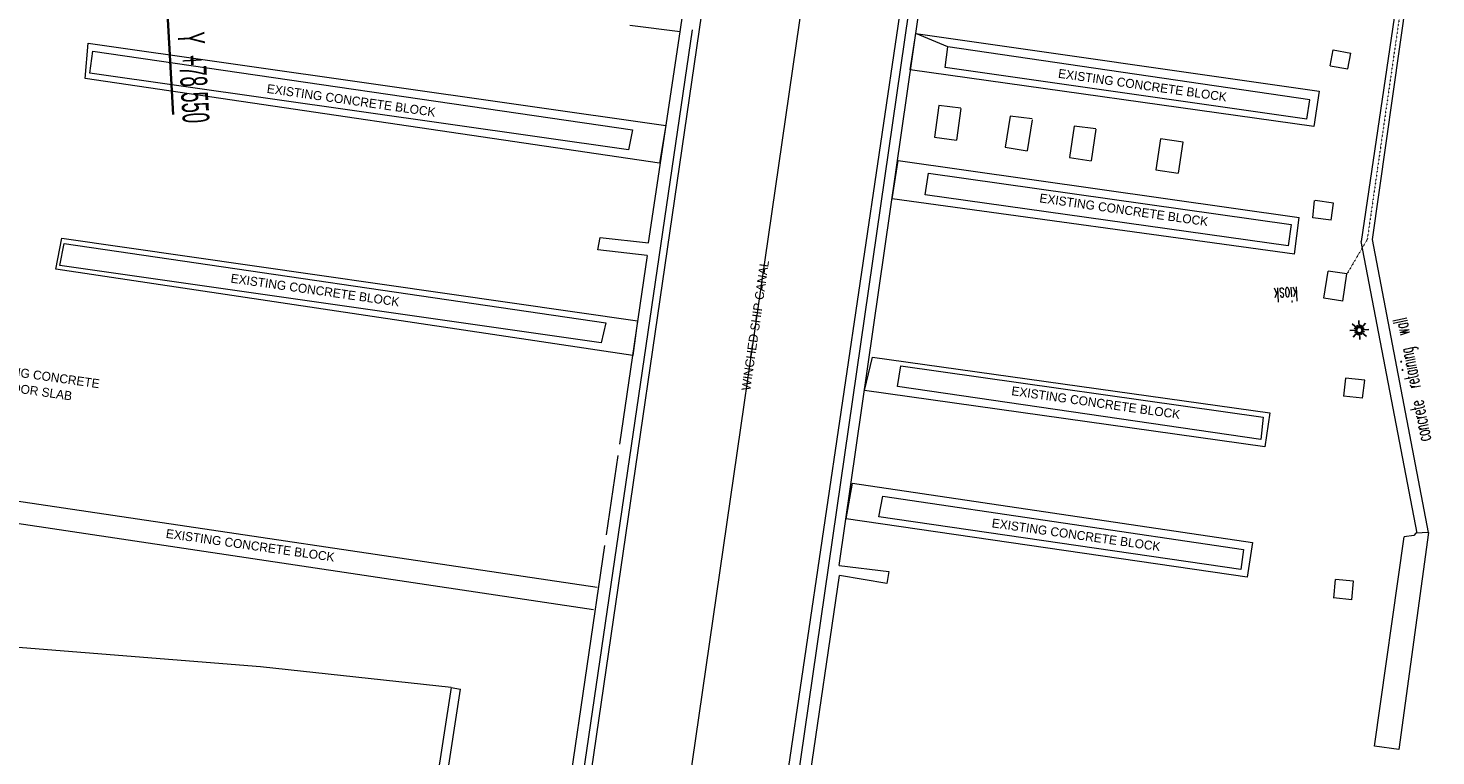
# Model space of a CAD drawing. Header units: millimetres. Extents: x -738537 to 1850049, y -250217 to 604013.
# Tile 36 of 220: x -609588 to -570238, y 46807 to 67162. Entities that reach past the tile are written whole.
import ezdxf

# ---------------------------------------------------------------- set-up
doc = ezdxf.new("R2010")
doc.units = ezdxf.units.MM
doc.header["$MEASUREMENT"] = 0
doc.linetypes.add('DOT', pattern=[0.25, 0, -0.25])
for name, color, linetype, lineweight in [('A_SURVEY_Pen_No__6', 7, 'Continuous', 5), ('BUILDING_Pen_No__128', 9, 'Continuous', 0), ('BUILDING_Pen_No__2', 1, 'Continuous', 25), ('ELECTRICAL LINE_Pen_No__1', 214, 'Continuous', 35), ('GRID_Pen_No__1', 214, 'Continuous', 35), ('GRID_Pen_No__6', 7, 'Continuous', 5), ('RAIL TRACKS_Pen_No__128', 9, 'Continuous', 0), ('Text_Pen_No__15', 7, 'Continuous', 20), ('TOPO_Pen_No__128', 9, 'Continuous', 0)]:
    doc.layers.add(name, color=color, linetype=linetype, lineweight=lineweight)
doc.layers.add('ROAD_Pen_No__7', color=7, linetype='Continuous', lineweight=5, true_color=0x9f07ff)
doc.styles.add('GENERATED_STYLE_1', font='GOTHIC.TTF')
doc.styles.add('GENERATED_STYLE_2', font='arial.ttf')
doc.styles.add('GENERATED_STYLE_8', font='txt.shx')

msp = doc.modelspace()

# ---------------------------------------------------------------- linework, layer by layer
at = {"layer": 'BUILDING_Pen_No__128', "color": 9, "linetype": 'Continuous', "lineweight": 0}
for p, q in [((-584933.3, 65991.2), (-584771.4, 67012.1)), ((-584771.4, 67012.1), (-573501.1, 65403.2)), ((-573757.5, 65158.2), (-583878.8, 66642.5)), ((-573191, 66112.1), (-573109.7, 66551.6)), ((-573109.7, 66551.6), (-572613.6, 66459.8)), ((-573191, 66112.1), (-572695, 66020.3)), ((-572695, 66020.3), (-572613.6, 66459.8)), ((-573644.8, 64413.4), (-584933.3, 65991.2)), ((-573846.5, 64612.2), (-583955.5, 66057.2)), ((-573501.1, 65403.2), (-573644.8, 64413.4)), ((-573846.5, 64612.2), (-573757.5, 65158.2)), ((-573678.8, 61857.3), (-573626.4, 62341.1)), ((-573097.7, 62269), (-573612.6, 62339.7)), ((-573164, 61786.6), (-573097.7, 62269)), ((-573164, 61786.6), (-573678.8, 61857.3))]:
    msp.add_line(p, q, dxfattribs=at)
at = {"layer": 'BUILDING_Pen_No__2', "color": 1, "linetype": 'Continuous', "lineweight": 25}
for p, q in [((-572452.4, 58712.2), (-572641.2, 58701.4)), ((-572574.6, 58892.4), (-572433.4, 58766.5)), ((-572553, 58519.2), (-572427.3, 58660.3)), ((-572520.3, 58766.3), (-572448.3, 58741.2)), ((-572445, 58683.8), (-572513.4, 58650.7)), ((-572410.1, 58784.1), (-572443.4, 58853)), ((-572427.2, 58573.5), (-572402.1, 58645.5)), ((-572381.8, 58791.5), (-572392.5, 58980.1)), ((-572362.2, 58452.6), (-572373, 58641.4)), ((-572352.6, 58787.5), (-572327, 58860.6)), ((-572311.6, 58580.1), (-572344.7, 58648.7)), ((-572327.3, 58772.6), (-572201.5, 58913.9)), ((-572321.2, 58666.4), (-572180.1, 58540.6)), ((-572241, 58782.5), (-572309.7, 58749.2)), ((-572306.3, 58691.7), (-572234.4, 58666.6)), ((-572113.4, 58731.6), (-572302.3, 58720.8))]:
    msp.add_line(p, q, dxfattribs=at)
msp.add_circle((-572377.3, 58716.5), 75.2, dxfattribs=at)
at = {"layer": 'ELECTRICAL LINE_Pen_No__1', "color": 18, "linetype": 'DOT', "lineweight": 18, "true_color": 0x000000}
for p, q in [((-571183, 67985.2), (-572155.9, 61250.5)), ((-571183, 67985.2), (-572155.9, 61250.5)), ((-572155.9, 61250.5), (-572723.8, 60286.1)), ((-572155.9, 61250.5), (-572723.8, 60286.1))]:
    msp.add_line(p, q, dxfattribs=at)
at = {"layer": 'ELECTRICAL LINE_Pen_No__1', "color": 18, "linetype": 'Continuous', "lineweight": 18, "true_color": 0x000000}
for p, q in [((-573365.5, 59611), (-573247.5, 60367.8)), ((-573365.5, 59611), (-573247.5, 60367.8)), ((-572723.8, 60286.1), (-573247.5, 60367.8)), ((-572723.8, 60286.1), (-573247.5, 60367.8)), ((-572841.9, 59529.3), (-572723.8, 60286.1)), ((-572841.9, 59529.3), (-572723.8, 60286.1)), ((-572842.6, 59524.8), (-573365.5, 59611)), ((-572842.6, 59524.8), (-573365.5, 59611))]:
    msp.add_line(p, q, dxfattribs=at)
at = {"layer": 'GRID_Pen_No__1', "color": 214, "linetype": 'Continuous', "lineweight": 35}
msp.add_line((-605707, 67737.6), (-605535.6, 64742.5), dxfattribs=at)
msp.add_line((-605707, 67737.6), (-605535.6, 64742.5), dxfattribs=at)
at = {"layer": 'RAIL TRACKS_Pen_No__128', "color": 9, "linetype": 'Continuous', "lineweight": 0}
for p, q in [((-595551.9, 34673.6), (-590668.1, 68187.3)), ((-587898.6, 68275.6), (-592924.5, 33568.8)), ((-590194.7, 33878.3), (-585222.1, 67537.2))]:
    msp.add_line(p, q, dxfattribs=at)
at = {"layer": 'ROAD_Pen_No__7', "color": 18, "linetype": 'Continuous', "lineweight": 5, "true_color": 0x000000}
for p, q in [((-571294.5, 68205.6), (-572325.8, 61191.3)), ((-572011.5, 61251.5), (-571018.4, 68229.6)), ((-570763.3, 53039.4), (-572325.8, 61191.3)), ((-570441, 53057.8), (-572011.5, 61251.5)), ((-571952.1, 47081.8), (-571124.7, 52928.6)), ((-570441, 53057.8), (-571275.2, 46980.3)), ((-570856.8, 52973.9), (-571124.7, 52928.6)), ((-570800.4, 53037.3), (-570856.8, 52973.9)), ((-570441, 53057.8), (-570800.4, 53037.3)), ((-571275.2, 46980.3), (-571952.1, 47081.8))]:
    msp.add_line(p, q, dxfattribs=at)
at = {"layer": 'TOPO_Pen_No__128', "color": 9, "linetype": 'Continuous', "lineweight": 0}
for p, q in [((-591364.6, 67055.6), (-590070, 75766.8)), ((-584975.9, 67611.4), (-589856.6, 33867.6)), ((-586915.2, 52135.4), (-584694.7, 67597.5)), ((-595795.2, 34549.5), (-591017.6, 67118.6)), ((-591364.6, 67055.6), (-592767.2, 67235.8)), ((-592249.1, 61155.5), (-591364.6, 67055.6)), ((-583878.8, 66642.5), (-584771.4, 67012.1)), ((-607997.4, 65753.5), (-607913.6, 66739.9)), ((-607913.6, 66739.9), (-591765.8, 64438.4)), ((-607865.6, 65901.3), (-607780.6, 66517.1)), ((-607780.6, 66517.1), (-592690.3, 64315.4)), ((-583955.5, 66057.2), (-583878.8, 66642.5)), ((-591936, 63387), (-607997.4, 65753.5)), ((-592808.6, 63757.8), (-607865.6, 65901.3)), ((-584135.1, 64995.2), (-584255.2, 64116.9)), ((-583519.8, 64920.2), (-584135.1, 64995.2)), ((-583520.8, 64911.2), (-583640.9, 64032.9)), ((-582134.9, 64698.9), (-582275.5, 63829.5)), ((-581519.6, 64624), (-582134.9, 64698.9)), ((-581522.9, 64600), (-581663.5, 63730.5)), ((-592690.3, 64315.4), (-592808.6, 63757.8)), ((-591765.8, 64438.4), (-591936, 63387)), ((-580346.1, 64420.7), (-580476.1, 63541.8)), ((-579740.8, 64345.1), (-580346.1, 64420.7)), ((-579742.7, 64331.4), (-579872.7, 63452.5)), ((-584255.2, 64116.9), (-583640.9, 64032.9)), ((-582275.5, 63829.5), (-581663.5, 63730.5)), ((-577932, 64068), (-578062.6, 63199.1)), ((-577305.6, 63973.6), (-577932, 64068)), ((-577309, 63974.3), (-577439.6, 63105.4)), ((-585438.3, 62386.5), (-585269.2, 63457.9)), ((-585269.2, 63457.9), (-574059.9, 61865.5)), ((-580476.1, 63541.8), (-579872.7, 63452.5)), ((-584513.2, 62499.5), (-584417.7, 63106)), ((-584417.7, 63106), (-574279.3, 61672.7)), ((-578062.6, 63199.1), (-577439.6, 63105.4)), ((-574191.4, 60836.3), (-585438.3, 62386.5)), ((-574365.4, 61076.8), (-584513.2, 62499.5)), ((-574191.4, 60836.3), (-574059.9, 61865.5)), ((-574279.3, 61672.7), (-574365.4, 61076.8)), ((-608814, 60418.2), (-608643.5, 61289.3)), ((-608699.9, 60524.9), (-608585, 61142.4)), ((-608643.5, 61289.3), (-592555, 58974.4)), ((-608585, 61142.4), (-593443.5, 58923.6)), ((-593660.5, 60964.6), (-593600, 61308.6)), ((-593600, 61308.6), (-592249.1, 61155.5)), ((-592289, 60802.6), (-593660.5, 60964.6)), ((-592289, 60802.6), (-593061.2, 55527.6)), ((-592689.8, 58005.2), (-608814, 60418.2)), ((-593571.3, 58355.4), (-608699.9, 60524.9)), ((-593443.5, 58923.6), (-593571.3, 58355.4)), ((-592555, 58974.4), (-592689.8, 58005.2)), ((-586213.2, 57023.5), (-585986.2, 57958)), ((-585986.2, 57958), (-574879.1, 56399.8)), ((-585288.2, 57136.5), (-585190.9, 57713)), ((-585190.9, 57713), (-575062.5, 56279.1)), ((-575126.9, 55654.4), (-585288.2, 57136.5)), ((-572766.2, 57372.9), (-572822.5, 56868)), ((-572226.9, 57312.8), (-572766.2, 57372.9)), ((-572288.2, 56808.5), (-572226.9, 57312.8)), ((-575015.1, 55450.5), (-586213.2, 57023.5)), ((-572288.2, 56808.5), (-572822.5, 56868)), ((-575062.5, 56279.1), (-575126.9, 55654.4)), ((-574879.1, 56399.8), (-575015.1, 55450.5)), ((-593107.7, 55209.5), (-593432.4, 52991.7)), ((-586719.3, 53438.7), (-586545.6, 54430.3)), ((-586545.6, 54430.3), (-575362.9, 52776.3)), ((-609976.5, 53951.2), (-593684.7, 51524.4)), ((-585810.8, 53490.7), (-585693.6, 54068.3)), ((-585693.6, 54068.3), (-575612.2, 52581.7)), ((-593785.4, 50887.8), (-610091.4, 53333.6)), ((-575507.8, 51806.4), (-586719.3, 53438.7)), ((-575690, 52016.3), (-585810.8, 53490.7)), ((-575362.9, 52776.3), (-575507.8, 51806.4)), ((-593476.5, 52690.4), (-596127.6, 34580.6)), ((-575612.2, 52581.7), (-575690, 52016.3)), ((-586915.2, 52135.4), (-585533.1, 51964.1)), ((-585533.1, 51964.1), (-585584.2, 51630.6)), ((-589545.4, 33855.3), (-586909.2, 51855.3)), ((-585584.2, 51630.6), (-586909.2, 51855.3)), ((-573092.3, 51222.1), (-573041.2, 51739.6)), ((-572535.7, 51689.7), (-573041.2, 51739.6)), ((-572586.8, 51172.2), (-572535.7, 51689.7)), ((-572586.8, 51172.2), (-573100.5, 51222.9)), ((-603089.5, 49297), (-610455.2, 49887.2)), ((-597767.8, 48720), (-603089.5, 49297)), ((-597767.8, 48720), (-600336.5, 31815.7)), ((-600030.2, 32063.6), (-597504.8, 48674.9)), ((-597767.8, 48720), (-597504.8, 48674.9))]:
    msp.add_line(p, q, dxfattribs=at)

# ---------------------------------------------------------------- texts
at = {"layer": 'A_SURVEY_Pen_No__6', "color": 7, "linetype": 'Continuous', "lineweight": 5, "char_height": 250, "attachment_point": 5, "style": 'GENERATED_STYLE_1'}
for s, insert, rotation in [('\\A1;{\\pqc;\\fCentury Gothic|b0|i0|c0|p34;EXISTING CONCRETE BLOCK}', (-578437.6, 65564.6), 351.91284), ('\\A1;{\\pqc;\\fCentury Gothic|b0|i0|c0|p34;EXISTING CONCRETE BLOCK}', (-600557.5, 65140.4), 351.91284), ('\\A1;{\\pqc;\\fCentury Gothic|b0|i0|c0|p34;EXISTING CONCRETE BLOCK}', (-578959.4, 62079.1), 351.91284), ('\\A1;{\\pqc;\\fCentury Gothic|b0|i0|c0|p34;EXISTING CONCRETE BLOCK}', (-601567.4, 59833.9), 351.91284), ('\\A1;{\\pqc;\\fCentury Gothic|b0|i0|c0|p34;WINCHED \\fCentury Gothic|b0|i0|c0|p34;SHIP \\fCentury Gothic|b0|i0|c0|p34;CANAL}', (-589262.1, 58847), 81.76023), ('\\A1;{\\pqc;\\fCentury Gothic|b0|i0|c0|p34;EXISTING CONCRETE BLOCK}', (-579742.6, 56685.6), 351.91284), ('\\A1;{\\pqc;\\fCentury Gothic|b0|i0|c0|p34;EXISTING CONCRETE BLOCK}', (-603379.4, 52695), 351.91284), ('\\A1;{\\pqc;\\fCentury Gothic|b0|i0|c0|p34;EXISTING CONCRETE BLOCK}', (-580292.4, 52988.1), 351.91284)]:
    msp.add_mtext(s, dxfattribs=dict(at, insert=insert, rotation=rotation))
at = {"layer": 'A_SURVEY_Pen_No__6', "color": 7, "linetype": 'Continuous', "lineweight": 5, "insert": (-609370.4, 57237.2), "char_height": 250, "attachment_point": 5, "rotation": 351.91284, "line_spacing_factor": 1.070163, "style": 'GENERATED_STYLE_1'}
msp.add_mtext('\\A1;{\\pqc;\\fCentury Gothic|b0|i0|c0|p34;EXISTING CONCRETE \\P\\pqc;\\fCentury Gothic|b0|i0|c0|p34;FLOOR SLAB}', dxfattribs=at)
at = {"layer": 'GRID_Pen_No__6', "color": 7, "linetype": 'Continuous', "lineweight": 5, "insert": (-605421.3, 67030.6), "char_height": 750, "attachment_point": 7, "rotation": 273.27425, "style": 'GENERATED_STYLE_2'}
msp.add_mtext('\\A1;{\\W0.500000x;\\pql;\\fArial|b0|i0|c0|p34;Y  +78 550}', dxfattribs=at)
at = {"layer": 'Text_Pen_No__15', "color": 7, "linetype": 'Continuous', "lineweight": 20, "char_height": 400, "attachment_point": 7, "style": 'GENERATED_STYLE_8'}
for s, insert, rotation in [('\\A1;{\\W0.500000x;\\pql;\\Ftxt.shx;kiosk}', (-574100, 59925.9), 183.27425), ('\\A1;{\\W0.500000x;\\pql;\\Ftxt.shx;concrete  retaining  wall}', (-570236.2, 55667.8), 101.27425)]:
    msp.add_mtext(s, dxfattribs=dict(at, insert=insert, rotation=rotation))

doc.saveas('drawing.dxf')
